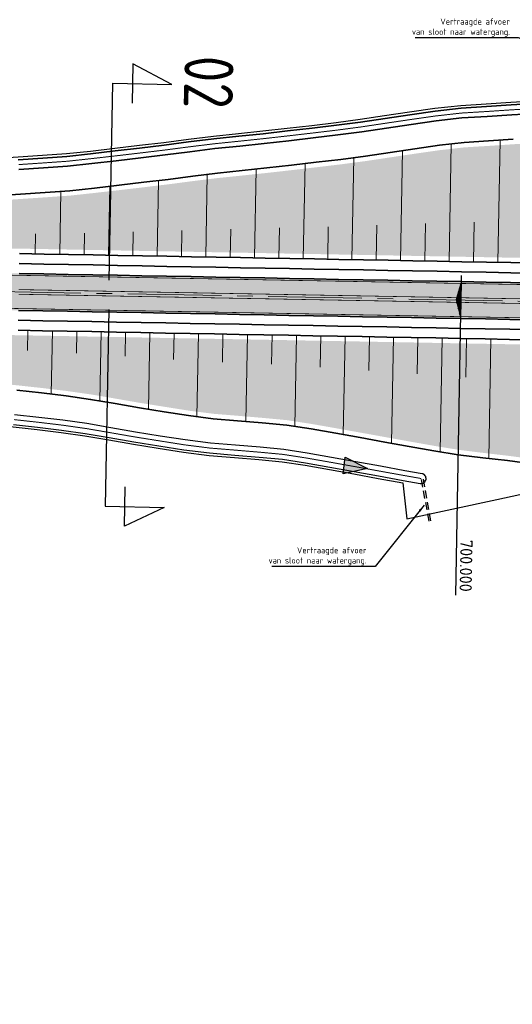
# Model space of a CAD drawing. Extents: x 100296 to 107772, y 404875 to 408930.
# Tile 23 of 97: x 100914 to 101014, y 407337 to 407537. Entities that reach past the tile are written whole.
import ezdxf
from ezdxf.enums import TextEntityAlignment as Align

# ---------------------------------------------------------------- set-up
doc = ezdxf.new("R2010")
doc.units = 0
for name, pattern in [('B0703', [4.6875, 3.125, -1.5625]), ('CENTER2', [28.575, 19.05, -3.175, 3.175, -3.175]), ('VW-3-3_STREEP', [6, 3, -3])]:
    doc.linetypes.add(name, pattern=pattern)
for name, color, linetype, lineweight in [('b-we-gw-taludarcering_kort-g', 2, 'Continuous', 18), ('b-we-gw-taludarcering_lang-g', 2, 'Continuous', 18), ('n-we-am_as_weg_hoofdrijbaan_rechtstand-g', 1, 'CENTER2', 18), ('n-we-gw-grondwerk-g', 2, 'Continuous', 35), ('n-we-gw-grondwerk_watergang-g', 170, 'Continuous', 35), ('n-we-vh-verharding_asfalt-g', 7, 'Continuous', 35), ('n-we-vh-verharding_kantverharding-g', 3, 'Continuous', 35), ('n-we-vw-markering_langs_streep_33_015-g', 7, 'VW-3-3_STREEP', 35), ('n-we-vw-markering_langs_streep_doorgetrokken_015-g', 7, 'Continuous', 35)]:
    doc.layers.add(name, color=color, linetype=linetype, lineweight=lineweight)
for name, color, linetype in [('c3d-alignment_labeling', 7, 'Continuous'), ('n-xx-gw-waterlijn-gd', 161, 'Continuous'), ('TDNA----_main_road_asphalt', 251, 'Continuous'), ('TDNA----_stroomrichting', 160, 'Continuous'), ('TDNA----_verkanting', 250, 'Continuous'), ('TDNL----_bossages', 71, 'Continuous'), ('TDNL----_plangrens', 4, 'ENV-L14'), ('TDNL----_stroomrichting', 170, 'Continuous'), ('TDNL----_verkanting', 1, 'Continuous'), ('TDNL5200_duikers', 2, 'B0703'), ('TDXB-AL-_block', 7, 'Continuous'), ('TTNM----_maatvoering', 7, 'Continuous')]:
    doc.layers.add(name, color=color, linetype=linetype)
doc.styles.add('ENV-P', font='ISOCP.SHX')
doc.styles.add('NLCS-ISO', font='NLCS-ISO.ttf')
doc.linetypes.add('ENV-L14', pattern='A,12.5,-1.25,[144,env-shp.shx,S=0.125,R=0,X=0,Y=0.75],-1.25', length=15)
doc.dimstyles.new('ENVIRO2', dxfattribs={"dimtxt": 2.5, "dimasz": 3, "dimexe": 2.5, "dimexo": 0.63, "dimgap": 1.5, "dimtad": 1, "dimzin": 0, "dimdsep": 46, "dimtxsty": 'ENV-P', "dimcen": 2.5, "dimse1": 1, "dimse2": 1, "dimclrd": 1, "dimclrt": 2, "dimadec": 0, "dimazin": 0, "dimtfac": 0.9, "dimtmove": 0, "dimatfit": 3, "dimfxl": 1, "dimtolj": 1, "dimtzin": 0, "dimarcsym": 0})
pattern_1 = [(45, (0, 0), (-0.6222539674, 0.6222539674), []), (45, (0, 3.1113), (-3.111269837, 3.111269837), [1, -0.6]), (17, (0, 0), (0.5157491, 1.5965521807), [0, -1.632, -0.924, 0, -1.344]), (48, (0, 0), (-0.3683115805, 1.623436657), [0, -1.616, 0, -1.648, 0, -1.328]), (71, (0, 0), (-0.9582315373, 1.345261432), [0, -1.6, 0, -0.96, -1.316])]

# ---------------------------------------------------------------- blocks, each defined once
blk = doc.blocks.new('s0t02001')
blk.add_line((-10, 0), (10, 0))
at = {"linetype": 'Continuous', "flags": 128}
blk.add_lwpolyline([(10, 0), (10, 6), (12, 2), (8, 2)], dxfattribs=at)
at = {"color": 4, "linetype": 'Continuous', "style": 'ENV-P', "width": 0.87}
blk.add_attdef('NR', text='', height=5, dxfattribs=at).set_placement((10.29, 7.24), align=Align.CENTER)
blk = doc.blocks.new('s0t02002')
blk.add_line((10, 0), (-10, 0))
at = {"linetype": 'Continuous', "flags": 128}
blk.add_lwpolyline([(-10, 0), (-10, 6), (-12, 2), (-8, 2)], dxfattribs=at)
at = {"color": 4, "linetype": 'Continuous', "style": 'ENV-P', "width": 0.87}
blk.add_attdef('NR', text='', height=5, dxfattribs=at).set_placement((-10.29, 7.24), align=Align.CENTER)
blk = doc.blocks.new('stroomrichting')
at = {"layer": 'TDNA----_stroomrichting'}
h = blk.add_hatch(color=256, dxfattribs=at)
h.dxf.hatch_style = 1
h.paths.add_polyline_path([(-4.77, 1.69), (0, 0), (-4.77, -1.69)])
at = {"layer": 'TDNL----_stroomrichting'}
blk.add_lwpolyline([(-4.77, 1.69), (0, 0), (0, 0), (-4.77, -1.69)], close=True, dxfattribs=at)

msp = doc.modelspace()

# ---------------------------------------------------------------- hatches: boundary and pattern name
at = {"layer": 'TDNA----_main_road_asphalt'}
msp.add_hatch(color=256, dxfattribs=at).paths.add_polyline_path([(101226.884, 407479.523), (101223.422, 407479.586), (101218.423, 407479.678), (101213.424, 407479.77), (101208.425, 407479.862), (101203.426, 407479.953), (101198.427, 407480.045), (101193.428, 407480.137), (101188.428, 407480.229), (101183.429, 407480.32), (101178.43, 407480.412), (101173.431, 407480.504), (101168.432, 407480.596), (101163.433, 407480.687), (101158.433, 407480.779), (101156.405, 407480.816), (101156.441, 407482.766), (101153.47, 407482.82), (101148.471, 407482.912), (101143.472, 407483.004), (101138.473, 407483.096), (101133.473, 407483.187), (101128.474, 407483.279), (101123.475, 407483.371), (101118.476, 407483.463), (101113.477, 407483.554), (101108.478, 407483.646), (101103.478, 407483.738), (101098.479, 407483.83), (101093.48, 407483.921), (101088.481, 407484.013), (101083.482, 407484.105), (101078.483, 407484.197), (101073.484, 407484.288), (101068.484, 407484.38), (101063.485, 407484.472), (101058.486, 407484.564), (101053.487, 407484.655), (101048.488, 407484.747), (101043.489, 407484.839), (101040.764, 407484.889), (101040.728, 407482.939), (101038.454, 407482.981), (101033.454, 407483.073), (101028.455, 407483.164), (101023.456, 407483.256), (101018.457, 407483.348), (101013.458, 407483.44), (101008.459, 407483.531), (101003.46, 407483.623), (100998.46, 407483.715), (100993.461, 407483.806), (100988.462, 407483.898), (100983.463, 407483.99), (100978.464, 407484.082), (100973.465, 407484.173), (100968.465, 407484.265), (100963.466, 407484.357), (100958.467, 407484.449), (100953.468, 407484.54), (100948.469, 407484.632), (100943.47, 407484.724), (100938.47, 407484.816), (100933.471, 407484.907), (100928.472, 407484.999), (100923.473, 407485.091), (100918.474, 407485.183), (100913.475, 407485.274), (100908.476, 407485.366), (100903.476, 407485.458), (100898.477, 407485.55), (100893.478, 407485.641), (100888.479, 407485.733), (100883.48, 407485.825), (100878.481, 407485.916), (100873.481, 407486.008), (100868.482, 407486.1), (100863.483, 407486.192), (100858.484, 407486.283), (100853.485, 407486.375), (100848.486, 407486.467), (100843.486, 407486.559), (100838.487, 407486.65), (100833.488, 407486.742), (100828.489, 407486.834), (100825.927, 407486.881), (100825.748, 407479.383), (100828.351, 407479.335), (100833.351, 407479.243), (100838.35, 407479.152), (100843.349, 407479.06), (100848.348, 407478.968), (100853.347, 407478.876), (100858.346, 407478.785), (100863.345, 407478.693), (100868.345, 407478.601), (100873.344, 407478.509), (100878.343, 407478.418), (100883.342, 407478.326), (100888.341, 407478.234), (100893.34, 407478.143), (100898.34, 407478.051), (100903.339, 407477.959), (100908.338, 407477.867), (100913.337, 407477.776), (100918.336, 407477.684), (100923.335, 407477.592), (100928.335, 407477.5), (100933.334, 407477.409), (100938.333, 407477.317), (100943.332, 407477.225), (100948.331, 407477.133), (100953.33, 407477.042), (100958.329, 407476.95), (100963.329, 407476.858), (100968.328, 407476.766), (100973.327, 407476.675), (100978.326, 407476.583), (100983.325, 407476.491), (100988.324, 407476.399), (100993.324, 407476.308), (100998.323, 407476.216), (101003.322, 407476.124), (101008.321, 407476.033), (101013.32, 407475.941), (101018.319, 407475.849), (101023.319, 407475.757), (101028.318, 407475.666), (101033.317, 407475.574), (101038.316, 407475.482), (101040.59, 407475.44), (101040.554, 407473.491), (101043.279, 407473.441), (101048.279, 407473.349), (101053.278, 407473.257), (101058.277, 407473.165), (101063.276, 407473.074), (101068.275, 407472.982), (101073.274, 407472.89), (101078.273, 407472.799), (101083.273, 407472.707), (101088.272, 407472.615), (101093.271, 407472.523), (101098.27, 407472.432), (101103.269, 407472.34), (101108.268, 407472.248), (101113.268, 407472.156), (101118.267, 407472.065), (101123.266, 407471.973), (101128.265, 407471.881), (101133.264, 407471.789), (101138.263, 407471.698), (101143.263, 407471.606), (101148.262, 407471.514), (101153.261, 407471.422), (101156.232, 407471.368), (101156.267, 407473.318), (101158.296, 407473.28), (101163.295, 407473.189), (101168.294, 407473.097), (101173.293, 407473.005), (101178.292, 407472.913), (101183.292, 407472.822), (101188.291, 407472.73), (101193.29, 407472.638), (101198.289, 407472.546), (101203.288, 407472.455), (101208.287, 407472.363), (101213.287, 407472.271), (101218.286, 407472.179), (101223.285, 407472.088), (101226.115, 407472.036)])
at = {"layer": 'TDNA----_verkanting'}
h = msp.add_hatch(dxfattribs=at)
h.set_pattern_fill('ANSI31', color=256, scale=2, angle=71.17157)
h.set_pattern_definition([(116.17157086, (189360.69212, -3039.52092), (-0.22436933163, -0.11026514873), [])])
h.paths.add_polyline_path([(101003.473, 407483.623), (101002.391, 407479.892), (101003.322, 407476.124)])
at = {"layer": 'TDNL----_bossages'}
h = msp.add_hatch(dxfattribs=at)
h.set_pattern_fill('ENV-A30', color=256)
h.set_pattern_definition(pattern_1)
h.paths.add_polyline_path([(100813.271, 407494.269), (100813.19, 407492.165), (101039.18, 407488.018), (101042.304, 407500.515), (101039.175, 407510.672), (101033.698, 407513.007), (101026.81, 407513.037), (101019.105, 407511.845), (101014.055, 407511.54), (101009.049, 407511.206), (101004.065, 407510.901), (100999.094, 407510.34), (100994.097, 407509.63), (100989.086, 407508.888), (100984.064, 407508.132), (100979.036, 407507.467), (100974.016, 407506.868), (100969.001, 407506.285), (100963.985, 407505.721), (100958.97, 407505.192), (100953.967, 407504.678), (100948.969, 407504.069), (100943.955, 407503.412), (100938.937, 407502.809), (100933.922, 407502.222), (100928.906, 407501.649), (100923.874, 407501.106), (100918.847, 407500.752), (100913.838, 407500.414), (100908.83, 407500.081), (100903.82, 407499.755), (100898.811, 407499.444), (100893.802, 407499.148), (100888.792, 407498.867), (100883.785, 407498.61), (100878.801, 407498.343), (100873.824, 407497.865), (100868.822, 407497.269), (100863.777, 407496.689), (100858.736, 407496.426), (100853.726, 407496.208), (100848.718, 407496.005), (100843.72, 407495.818), (100838.725, 407495.557), (100833.721, 407495.259), (100828.712, 407494.975), (100823.703, 407494.707), (100818.688, 407494.453), (100813.671, 407494.279)])
h = msp.add_hatch(dxfattribs=at)
h.set_pattern_fill('ENV-A30', color=256)
h.set_pattern_definition(pattern_1)
edge = h.paths.add_edge_path()
edge.add_line((100814.284, 407474.542), (100818.26, 407474.469))
edge.add_line((100818.26, 407474.469), (100823.26, 407474.378))
edge.add_line((100823.26, 407474.378), (100828.259, 407474.286))
edge.add_line((100828.259, 407474.286), (100833.258, 407474.194))
edge.add_line((100833.258, 407474.194), (100838.257, 407474.102))
edge.add_line((100838.257, 407474.102), (100843.256, 407474.011))
edge.add_line((100843.256, 407474.011), (100848.255, 407473.919))
edge.add_line((100848.255, 407473.919), (100853.254, 407473.827))
edge.add_line((100853.254, 407473.827), (100858.254, 407473.736))
edge.add_line((100858.254, 407473.736), (100863.253, 407473.644))
edge.add_line((100863.253, 407473.644), (100868.252, 407473.552))
edge.add_line((100868.252, 407473.552), (100873.251, 407473.46))
edge.add_line((100873.251, 407473.46), (100878.25, 407473.369))
edge.add_line((100878.25, 407473.369), (100883.249, 407473.277))
edge.add_line((100883.249, 407473.277), (100888.249, 407473.185))
edge.add_line((100888.249, 407473.185), (100893.248, 407473.093))
edge.add_line((100893.248, 407473.093), (100898.247, 407473.002))
edge.add_line((100898.247, 407473.002), (100903.246, 407472.91))
edge.add_line((100903.246, 407472.91), (100908.245, 407472.818))
edge.add_line((100908.245, 407472.818), (100913.244, 407472.726))
edge.add_line((100913.244, 407472.726), (100918.244, 407472.635))
edge.add_line((100918.244, 407472.635), (100923.243, 407472.543))
edge.add_line((100923.243, 407472.543), (100928.242, 407472.451))
edge.add_line((100928.242, 407472.451), (100933.241, 407472.359))
edge.add_line((100933.241, 407472.359), (100938.24, 407472.268))
edge.add_line((100938.24, 407472.268), (100943.239, 407472.176))
edge.add_line((100943.239, 407472.176), (100948.239, 407472.084))
edge.add_line((100948.239, 407472.084), (100953.238, 407471.993))
edge.add_line((100953.238, 407471.993), (100958.237, 407471.901))
edge.add_line((100958.237, 407471.901), (100963.236, 407471.809))
edge.add_line((100963.236, 407471.809), (100968.235, 407471.717))
edge.add_line((100968.235, 407471.717), (100973.234, 407471.626))
edge.add_line((100973.234, 407471.626), (100978.233, 407471.534))
edge.add_line((100978.233, 407471.534), (100983.233, 407471.442))
edge.add_line((100983.233, 407471.442), (100988.232, 407471.35))
edge.add_line((100988.232, 407471.35), (100993.231, 407471.259))
edge.add_line((100993.231, 407471.259), (100998.23, 407471.167))
edge.add_line((100998.23, 407471.167), (101003.229, 407471.075))
edge.add_line((101003.229, 407471.075), (101008.228, 407470.983))
edge.add_line((101008.228, 407470.983), (101013.228, 407470.892))
edge.add_line((101013.228, 407470.892), (101018.227, 407470.8))
edge.add_line((101018.227, 407470.8), (101023.226, 407470.708))
edge.add_line((101023.226, 407470.708), (101028.225, 407470.616))
edge.add_line((101028.225, 407470.616), (101033.224, 407470.525))
edge.add_line((101033.224, 407470.525), (101038.407, 407470.43))
edge.add_line((101038.407, 407470.43), (101042.455, 407457.27))
edge.add_line((101042.455, 407457.27), (101038.158, 407448.045))
edge.add_arc((101030.626, 407459.846), 14, 261.69793, 302.54873, ccw=False)
edge.add_line((101028.605, 407445.993), (101022.917, 407446.823))
edge.add_line((101022.917, 407446.823), (101017.922, 407447.584))
edge.add_line((101017.922, 407447.584), (101012.915, 407448.227))
edge.add_line((101012.915, 407448.227), (101007.923, 407448.812))
edge.add_line((101007.923, 407448.812), (101002.955, 407449.423))
edge.add_line((101002.955, 407449.423), (100997.995, 407450.229))
edge.add_line((100997.995, 407450.229), (100993.019, 407451.108))
edge.add_line((100993.019, 407451.108), (100988.037, 407452.005))
edge.add_line((100988.037, 407452.005), (100983.052, 407452.909))
edge.add_line((100983.052, 407452.909), (100978.064, 407453.8))
edge.add_line((100978.064, 407453.8), (100973.068, 407454.678))
edge.add_line((100973.068, 407454.678), (100968.042, 407455.457))
edge.add_line((100968.042, 407455.457), (100963.015, 407455.929))
edge.add_line((100963.015, 407455.929), (100958.016, 407456.351))
edge.add_line((100958.016, 407456.351), (100953.043, 407456.757))
edge.add_line((100953.043, 407456.757), (100948.092, 407457.384))
edge.add_line((100948.092, 407457.384), (100943.121, 407458.171))
edge.add_line((100943.121, 407458.171), (100938.142, 407458.964))
edge.add_line((100938.142, 407458.964), (100933.163, 407459.83))
edge.add_line((100933.163, 407459.83), (100928.162, 407460.685))
edge.add_line((100928.162, 407460.685), (100923.15, 407461.398))
edge.add_line((100923.15, 407461.398), (100918.144, 407461.995))
edge.add_line((100918.144, 407461.995), (100913.143, 407462.541))
edge.add_line((100913.143, 407462.541), (100908.145, 407463.039))
edge.add_line((100908.145, 407463.039), (100903.15, 407463.522))
edge.add_line((100903.15, 407463.522), (100898.155, 407463.99))
edge.add_line((100898.155, 407463.99), (100893.161, 407464.442))
edge.add_line((100893.161, 407464.442), (100888.193, 407464.892))
edge.add_line((100888.193, 407464.892), (100883.217, 407465.594))
edge.add_line((100883.217, 407465.594), (100878.236, 407466.169))
edge.add_line((100878.236, 407466.169), (100873.268, 407466.962))
edge.add_line((100873.268, 407466.962), (100868.245, 407467.731))
edge.add_line((100868.245, 407467.731), (100863.218, 407468.162))
edge.add_line((100863.218, 407468.162), (100858.222, 407468.575))
edge.add_line((100858.222, 407468.575), (100853.225, 407468.974))
edge.add_line((100853.225, 407468.974), (100848.234, 407469.357))
edge.add_line((100848.234, 407469.357), (100843.254, 407469.786))
edge.add_line((100843.254, 407469.786), (100838.268, 407470.291))
edge.add_line((100838.268, 407470.291), (100833.274, 407470.783))
edge.add_line((100833.274, 407470.783), (100828.278, 407471.26))
edge.add_line((100828.278, 407471.26), (100823.276, 407471.717))
edge.add_line((100823.276, 407471.717), (100818.269, 407472.104))
edge.add_line((100818.269, 407472.104), (100814.284, 407472.542))
edge.add_arc((100814.284, 407473.542), 1, 87.90223, 270, ccw=False)

# ---------------------------------------------------------------- linework, layer by layer
at = {"layer": 'b-we-gw-taludarcering_kort-g'}
for p, q in [((100956.519, 407494.289), (100956.413, 407488.537)), ((100966.447, 407494.518), (100966.334, 407488.355)), ((100976.363, 407494.777), (100976.242, 407488.173)), ((100986.256, 407495.094), (100986.125, 407487.992)), ((100996.129, 407495.453), (100995.989, 407487.811)), ((101006.052, 407495.685), (101005.904, 407487.629)), ((100916.825, 407493.345), (100916.75, 407489.265)), ((100926.777, 407493.491), (100926.697, 407489.082)), ((100936.697, 407493.743), (100936.608, 407488.9)), ((100946.605, 407494.023), (100946.508, 407488.719)), ((100915.2, 407469.61), (100915.275, 407473.689)), ((100925.14, 407469.092), (100925.221, 407473.507)), ((100935.026, 407468.44), (100935.116, 407473.325)), ((100944.912, 407467.786), (100945.011, 407473.144)), ((100954.84, 407467.24), (100954.945, 407472.961)), ((100964.812, 407466.838), (100964.921, 407472.778)), ((100974.728, 407466.266), (100974.844, 407472.596)), ((100984.593, 407465.566), (100984.718, 407472.415)), ((100994.454, 407464.86), (100994.589, 407472.234)), ((101004.34, 407464.208), (101004.484, 407472.052))]:
    msp.add_line(p, q, dxfattribs=at)
at = {"layer": 'b-we-gw-taludarcering_lang-g'}
for p, q in [((101011.342, 407512.362), (101010.886, 407487.537)), ((101001.373, 407511.603), (101000.934, 407487.72)), ((100981.57, 407508.811), (100981.19, 407488.082)), ((100991.465, 407510.251), (100991.055, 407487.901)), ((100961.706, 407506.486), (100961.375, 407488.446)), ((100971.644, 407507.599), (100971.289, 407488.264)), ((100951.764, 407505.417), (100951.456, 407488.628)), ((100931.911, 407502.999), (100931.654, 407488.991)), ((100941.842, 407504.165), (100941.561, 407488.81)), ((100921.965, 407501.974), (100921.73, 407489.173)), ((100920.016, 407460.765), (100920.252, 407473.598)), ((100929.917, 407459.371), (100930.175, 407473.416)), ((100939.775, 407457.691), (100940.06, 407473.234)), ((100949.659, 407456.178), (100949.968, 407473.053)), ((100959.61, 407455.213), (100959.934, 407472.87)), ((100969.557, 407454.21), (100969.896, 407472.687)), ((100979.416, 407452.543), (100979.783, 407472.506)), ((100989.258, 407450.769), (100989.653, 407472.324)), ((100999.106, 407449.035), (100999.53, 407472.143)), ((101009.011, 407447.677), (101009.457, 407471.961))]:
    msp.add_line(p, q, dxfattribs=at)
at = {"layer": 'c3d-alignment_labeling'}
msp.add_line((101002.29, 407419.884), (101003.482, 407484.873), dxfattribs=at)
at = {"layer": 'n-we-am_as_weg_hoofdrijbaan_rechtstand-g', "flags": 128}
msp.add_lwpolyline([(100478.468, 407489.506), (101495.162, 407470.849)], dxfattribs=at)
at = {"layer": 'n-we-gw-grondwerk-g'}
for points in [[(101013.992, 407512.538), (101008.985, 407512.204), (101003.978, 407511.897), (100998.967, 407511.332), (100993.953, 407510.619), (100988.939, 407509.877), (100983.924, 407509.122), (100978.911, 407508.46), (100973.899, 407507.862), (100968.888, 407507.278), (100963.877, 407506.715), (100958.866, 407506.186), (100953.856, 407505.672), (100948.844, 407505.061), (100943.831, 407504.404), (100938.819, 407503.802), (100933.807, 407503.215), (100928.796, 407502.643), (100923.785, 407502.102), (100918.778, 407501.75), (100913.771, 407501.412), (100908.764, 407501.079)], [(100913.549, 407489.324), (100918.548, 407489.232), (100923.547, 407489.14), (100928.546, 407489.048), (100933.546, 407488.957), (100938.545, 407488.865), (100943.544, 407488.773), (100948.543, 407488.681), (100953.542, 407488.59), (100958.541, 407488.498), (100963.541, 407488.406), (100968.54, 407488.314), (100973.539, 407488.223), (100978.538, 407488.131), (100983.537, 407488.039), (100988.536, 407487.948), (100993.536, 407487.856), (100998.535, 407487.764), (101003.534, 407487.672), (101008.533, 407487.581), (101013.532, 407487.489), (101018.531, 407487.397)], [(101018.245, 407471.8), (101013.246, 407471.891), (101008.247, 407471.983), (101003.248, 407472.075), (100998.248, 407472.167), (100993.249, 407472.258), (100988.25, 407472.35), (100983.251, 407472.442), (100978.252, 407472.534), (100973.253, 407472.625), (100968.253, 407472.717), (100963.254, 407472.809), (100958.255, 407472.901), (100953.256, 407472.992), (100948.257, 407473.084), (100943.258, 407473.176), (100938.259, 407473.268), (100933.259, 407473.359), (100928.26, 407473.451), (100923.261, 407473.543), (100918.262, 407473.635), (100913.263, 407473.726)], [(100913.039, 407461.546), (100918.03, 407461.002), (100923.02, 407460.406), (100928.008, 407459.697), (100932.993, 407458.845), (100937.978, 407457.977), (100942.964, 407457.184), (100947.951, 407456.394), (100952.94, 407455.762), (100957.933, 407455.355), (100962.926, 407454.933), (100967.919, 407454.464), (100972.905, 407453.692), (100977.89, 407452.815), (100982.874, 407451.925), (100987.859, 407451.021), (100992.843, 407450.124), (100997.828, 407449.243), (101002.814, 407448.432), (101007.803, 407447.819), (101012.793, 407447.234), (101017.783, 407446.594)]]:
    msp.add_lwpolyline(points, dxfattribs=at)
at = {"layer": 'n-we-gw-grondwerk_watergang-g'}
for points in [[(100913.298, 407508.396), (100918.297, 407508.733), (100923.163, 407509.076), (100928.023, 407509.6), (100933.003, 407510.169), (100937.994, 407510.754), (100942.959, 407511.35), (100947.965, 407512.006), (100953.075, 407512.629), (100958.141, 407513.149), (100963.118, 407513.674), (100968.092, 407514.233), (100973.08, 407514.813), (100978.038, 407515.405), (100982.944, 407516.053), (100987.905, 407516.8), (100992.949, 407517.547), (100998.082, 407518.276), (101003.371, 407518.873), (101008.538, 407519.19), (101013.548, 407519.524), (101018.251, 407519.808)], [(101018.464, 407517.817), (101013.675, 407517.528), (101008.665, 407517.194), (101003.545, 407516.88), (100998.335, 407516.292), (100993.236, 407515.568), (100988.2, 407514.822), (100983.224, 407514.073), (100978.287, 407513.421), (100973.314, 407512.827), (100968.32, 407512.246), (100963.335, 407511.686), (100958.348, 407511.16), (100953.298, 407510.641), (100948.216, 407510.021), (100943.208, 407509.365), (100938.23, 407508.768), (100933.233, 407508.182), (100928.244, 407507.613), (100923.341, 407507.083), (100918.434, 407506.738), (100913.435, 407506.401)]]:
    msp.add_lwpolyline(points, dxfattribs=at)
at = {"layer": 'n-we-vh-verharding_asfalt-g', "flags": 128}
for points in [[(100913.511, 407487.274), (100918.511, 407487.182), (100923.51, 407487.09), (100928.509, 407486.999), (100933.508, 407486.907), (100938.507, 407486.815), (100943.506, 407486.724), (100948.505, 407486.632), (100953.505, 407486.54), (100958.504, 407486.448), (100963.503, 407486.357), (100968.502, 407486.265), (100973.501, 407486.173), (100978.5, 407486.081), (100983.5, 407485.99), (100988.499, 407485.898), (100993.498, 407485.806), (100998.497, 407485.714), (101003.496, 407485.623), (101008.495, 407485.531), (101013.495, 407485.439), (101018.494, 407485.347)], [(100913.3, 407475.776), (100918.3, 407475.684), (100923.299, 407475.592), (100928.298, 407475.501), (100933.297, 407475.409), (100938.296, 407475.317), (100943.295, 407475.225), (100948.294, 407475.134), (100953.294, 407475.042), (100958.293, 407474.95), (100963.292, 407474.859), (100968.291, 407474.767), (100973.29, 407474.675), (100978.289, 407474.583), (100983.289, 407474.492), (100988.288, 407474.4), (100993.287, 407474.308), (100998.286, 407474.216), (101003.285, 407474.125), (101008.284, 407474.033), (101013.284, 407473.941), (101018.283, 407473.849)]]:
    msp.add_lwpolyline(points, dxfattribs=at)
at = {"layer": 'n-we-vh-verharding_kantverharding-g', "flags": 128}
for points in [[(100913.475, 407485.274), (100918.474, 407485.183), (100923.473, 407485.091), (100928.472, 407484.999), (100933.471, 407484.907), (100938.47, 407484.816), (100943.47, 407484.724), (100948.469, 407484.632), (100953.468, 407484.54), (100958.467, 407484.449), (100963.466, 407484.357), (100968.465, 407484.265), (100973.465, 407484.173), (100978.464, 407484.082), (100983.463, 407483.99), (100988.462, 407483.898), (100993.461, 407483.806), (100998.46, 407483.715), (101003.46, 407483.623), (101008.459, 407483.531), (101013.458, 407483.44), (101018.457, 407483.348)], [(100913.337, 407477.776), (100918.336, 407477.684), (100923.335, 407477.592), (100928.335, 407477.5), (100933.334, 407477.409), (100938.333, 407477.317), (100943.332, 407477.225), (100948.331, 407477.133), (100953.33, 407477.042), (100958.329, 407476.95), (100963.329, 407476.858), (100968.328, 407476.766), (100973.327, 407476.675), (100978.326, 407476.583), (100983.325, 407476.491), (100988.324, 407476.399), (100993.324, 407476.308), (100998.323, 407476.216), (101003.322, 407476.124), (101008.321, 407476.033), (101013.32, 407475.941), (101018.319, 407475.849)]]:
    msp.add_lwpolyline(points, dxfattribs=at)
at = {"layer": 'n-we-vw-markering_langs_streep_33_015-g', "flags": 128}
msp.add_lwpolyline([(100738.693, 407489.932, 0.15, 0.15, 0), (100749.984, 407488.932, 0.15, 0.15, 0), (100769.304, 407487.761, 0.15, 0.15, 0.010411), (100779.722, 407487.353, 0.15, 0.15, 0), (100783.49, 407487.285, 0.15, 0.15, 0), (100788.489, 407487.193, 0.15, 0.15, 0), (100793.488, 407487.101, 0.15, 0.15, 0), (100798.487, 407487.009, 0.15, 0.15, 0), (100803.486, 407486.918, 0.15, 0.15, 0), (100808.485, 407486.826, 0.15, 0.15, 0), (100813.485, 407486.734, 0.15, 0.15, 0), (100818.484, 407486.642, 0.15, 0.15, 0), (100823.483, 407486.551, 0.15, 0.15, 0), (100828.482, 407486.459, 0.15, 0.15, 0), (100833.481, 407486.367, 0.15, 0.15, 0), (100838.48, 407486.275, 0.15, 0.15, 0), (100843.48, 407486.184, 0.15, 0.15, 0), (100848.479, 407486.092, 0.15, 0.15, 0), (100853.478, 407486, 0.15, 0.15, 0), (100858.477, 407485.908, 0.15, 0.15, 0), (100863.476, 407485.817, 0.15, 0.15, 0), (100868.475, 407485.725, 0.15, 0.15, 0), (100873.475, 407485.633, 0.15, 0.15, 0), (100878.474, 407485.542, 0.15, 0.15, 0), (100883.473, 407485.45, 0.15, 0.15, 0), (100888.472, 407485.358, 0.15, 0.15, 0), (100893.471, 407485.266, 0.15, 0.15, 0), (100898.47, 407485.175, 0.15, 0.15, 0), (100903.469, 407485.083, 0.15, 0.15, 0), (100908.469, 407484.991, 0.15, 0.15, 0), (100913.468, 407484.899, 0.15, 0.15, 0), (100918.467, 407484.808, 0.15, 0.15, 0), (100923.466, 407484.716, 0.15, 0.15, 0), (100928.465, 407484.624, 0.15, 0.15, 0), (100933.464, 407484.532, 0.15, 0.15, 0), (100938.464, 407484.441, 0.15, 0.15, 0), (100943.463, 407484.349, 0.15, 0.15, 0), (100948.462, 407484.257, 0.15, 0.15, 0), (100953.461, 407484.165, 0.15, 0.15, 0), (100958.46, 407484.074, 0.15, 0.15, 0), (100963.459, 407483.982, 0.15, 0.15, 0), (100968.459, 407483.89, 0.15, 0.15, 0), (100973.458, 407483.798, 0.15, 0.15, 0), (100978.457, 407483.707, 0.15, 0.15, 0), (100983.456, 407483.615, 0.15, 0.15, 0), (100988.455, 407483.523, 0.15, 0.15, 0), (100993.454, 407483.432, 0.15, 0.15, 0), (100998.453, 407483.34, 0.15, 0.15, 0), (101003.453, 407483.248, 0.15, 0.15, 0), (101008.452, 407483.156, 0.15, 0.15, 0), (101013.451, 407483.065, 0.15, 0.15, 0), (101018.45, 407482.973, 0.15, 0.15, 0), (101023.449, 407482.881, 0.15, 0.15, 0), (101028.448, 407482.789, 0.15, 0.15, 0), (101033.448, 407482.698, 0.15, 0.15, 0), (101038.447, 407482.606, 0.15, 0.15, 0), (101040.721, 407482.564, 0.15, 0.15, 0), (101043.446, 407482.514, 0.15, 0.15, 0), (101048.445, 407482.422, 0.15, 0.15, 0), (101053.444, 407482.331, 0.15, 0.15, 0), (101058.443, 407482.239, 0.15, 0.15, 0), (101063.443, 407482.147, 0.15, 0.15, 0), (101068.442, 407482.055, 0.15, 0.15, 0), (101073.441, 407481.964, 0.15, 0.15, 0), (101078.44, 407481.872, 0.15, 0.15, 0), (101083.439, 407481.78, 0.15, 0.15, 0), (101088.438, 407481.688, 0.15, 0.15, 0), (101093.437, 407481.597, 0.15, 0.15, 0), (101098.437, 407481.505, 0.15, 0.15, 0), (101103.436, 407481.413, 0.15, 0.15, 0), (101108.435, 407481.322, 0.15, 0.15, 0), (101113.434, 407481.23, 0.15, 0.15, 0), (101118.433, 407481.138, 0.15, 0.15, 0), (101123.432, 407481.046, 0.15, 0.15, 0), (101128.432, 407480.955, 0.15, 0.15, 0), (101133.431, 407480.863, 0.15, 0.15, 0), (101138.43, 407480.771, 0.15, 0.15, 0), (101143.429, 407480.679, 0.15, 0.15, 0), (101148.428, 407480.588, 0.15, 0.15, 0), (101153.427, 407480.496, 0.15, 0.15, 0), (101156.398, 407480.441, 0.15, 0.15, 0), (101158.427, 407480.404, 0.15, 0.15, 0), (101163.426, 407480.312, 0.15, 0.15, 0), (101168.425, 407480.221, 0.15, 0.15, 0), (101173.424, 407480.129, 0.15, 0.15, 0), (101178.423, 407480.037, 0.15, 0.15, 0), (101183.422, 407479.945, 0.15, 0.15, 0), (101188.421, 407479.854, 0.15, 0.15, 0), (101193.421, 407479.762, 0.15, 0.15, 0), (101198.42, 407479.67, 0.15, 0.15, 0), (101203.419, 407479.578, 0.15, 0.15, 0), (101208.418, 407479.487, 0.15, 0.15, 0), (101213.417, 407479.395, 0.15, 0.15, 0), (101218.416, 407479.303, 0.15, 0.15, 0), (101223.416, 407479.212, 0.15, 0.15, 0), (101228.415, 407479.12, 0.15, 0.15, 0), (101233.414, 407479.028, 0.15, 0.15, 0), (101238.413, 407478.936, 0.15, 0.15, 0), (101243.412, 407478.845, 0.15, 0.15, 0), (101248.411, 407478.753, 0.15, 0.15, 0), (101253.411, 407478.661, 0.15, 0.15, 0), (101258.41, 407478.569, 0.15, 0.15, 0), (101263.409, 407478.478, 0.15, 0.15, 0), (101268.408, 407478.386, 0.15, 0.15, 0), (101273.407, 407478.294, 0.15, 0.15, 0), (101278.406, 407478.202, 0.15, 0.15, 0), (101283.405, 407478.111, 0.15, 0.15, 0), (101288.405, 407478.019, 0.15, 0.15, 0), (101293.404, 407477.927, 0.15, 0.15, 0), (101298.403, 407477.835, 0.15, 0.15, 0), (101303.402, 407477.744, 0.15, 0.15, 0), (101308.401, 407477.652, 0.15, 0.15, 0), (101313.4, 407477.56, 0.15, 0.15, 0), (101318.4, 407477.468, 0.15, 0.15, 0), (101323.399, 407477.377, 0.15, 0.15, 0), (101328.398, 407477.285, 0.15, 0.15, 0), (101333.397, 407477.193, 0.15, 0.15, 0), (101338.396, 407477.102, 0.15, 0.15, 0), (101343.395, 407477.01, 0.15, 0.15, 0), (101348.395, 407476.918, 0.15, 0.15, 0), (101353.394, 407476.826, 0.15, 0.15, 0), (101363.392, 407476.643, 0.15, 0.15, 0), (101373.39, 407476.459, 0.15, 0.15, 0), (101383.389, 407476.276, 0.15, 0.15, 0), (101393.387, 407476.092, 0.15, 0.15, 0), (101403.385, 407475.909, 0.15, 0.15, 0), (101404.287, 407475.892, 0.15, 0.15, 0), (101413.384, 407475.725, 0.15, 0.15, 0), (101423.382, 407475.542, 0.15, 0.15, 0), (101433.38, 407475.358, 0.15, 0.15, 0), (101443.379, 407475.175, 0.15, 0.15, 0), (101453.377, 407474.992, 0.15, 0.15, 0), (101463.375, 407474.808, 0.15, 0.15, 0), (101473.374, 407474.625, 0.15, 0.15, 0), (101483.372, 407474.441, 0.15, 0.15, 0), (101488.371, 407474.349, 0.15, 0.15, 0), (101493.37, 407474.258, 0.15, 0.15, 0), (101498.37, 407474.166, 0.15, 0.15, 0), (101503.372, 407474.071, 0.15, 0.15, 0), (101508.377, 407473.969, 0.15, 0.15, 0), (101513.385, 407473.856, 0.15, 0.15, 0), (101518.396, 407473.727, 0.15, 0.15, 0), (101523.408, 407473.577, 0.15, 0.15, 0), (101528.423, 407473.404, 0.15, 0.15, 0), (101533.44, 407473.201, 0.15, 0.15, 0), (101538.458, 407472.965, 0.15, 0.15, 0), (101543.477, 407472.692, 0.15, 0.15, 0), (101548.497, 407472.376, 0.15, 0.15, 0), (101553.517, 407472.014, 0.15, 0.15, 0), (101558.533, 407471.603, 0.15, 0.15, 0), (101563.546, 407471.141, 0.15, 0.15, 0), (101568.554, 407470.63, 0.15, 0.15, 0), (101573.556, 407470.068, 0.15, 0.15, 0), (101578.552, 407469.456, 0.15, 0.15, 0), (101583.542, 407468.794, 0.15, 0.15, 0), (101588.525, 407468.083, 0.15, 0.15, 0), (101593.501, 407467.321, 0.15, 0.15, 0), (101598.469, 407466.51, 0.15, 0.15, 0), (101603.429, 407465.649, 0.15, 0.15, 0), (101608.38, 407464.739, 0.15, 0.15, 0), (101613.321, 407463.779, 0.15, 0.15, 0), (101618.252, 407462.77, 0.15, 0.15, 0), (101631.583, 407459.801, 0, 0, 0)], format="xyseb", dxfattribs=at)
at = {"layer": 'n-we-vw-markering_langs_streep_33_015-g', "const_width": 0.15, "flags": 128}
msp.add_lwpolyline([(100738.889, 407478.977), (100746.989, 407479.814, -0.0175796), (100754.033, 407480.226), (100769.173, 407480.578, -0.0103477), (100779.598, 407480.605), (100783.366, 407480.536), (100788.365, 407480.444), (100793.364, 407480.352), (100798.363, 407480.26), (100803.362, 407480.169), (100808.362, 407480.077), (100813.361, 407479.985), (100818.36, 407479.894), (100823.359, 407479.802), (100828.358, 407479.71), (100833.357, 407479.618), (100838.357, 407479.527), (100843.356, 407479.435), (100848.355, 407479.343), (100853.354, 407479.251), (100858.353, 407479.16), (100863.352, 407479.068), (100868.352, 407478.976), (100873.351, 407478.884), (100878.35, 407478.793), (100883.349, 407478.701), (100888.348, 407478.609), (100893.347, 407478.517), (100898.346, 407478.426), (100903.346, 407478.334), (100908.345, 407478.242), (100913.344, 407478.15), (100918.343, 407478.059), (100923.342, 407477.967), (100928.341, 407477.875), (100933.341, 407477.784), (100938.34, 407477.692), (100943.339, 407477.6), (100948.338, 407477.508), (100953.337, 407477.417), (100958.336, 407477.325), (100963.336, 407477.233), (100968.335, 407477.141), (100973.334, 407477.05), (100978.333, 407476.958), (100983.332, 407476.866), (100988.331, 407476.774), (100993.33, 407476.683), (100998.33, 407476.591), (101003.329, 407476.499), (101008.328, 407476.407), (101013.327, 407476.316), (101018.326, 407476.224), (101023.325, 407476.132), (101028.325, 407476.041), (101033.324, 407475.949), (101038.323, 407475.857), (101040.597, 407475.815), (101043.322, 407475.765), (101048.321, 407475.674), (101053.32, 407475.582), (101058.32, 407475.49), (101063.319, 407475.398), (101068.318, 407475.307), (101073.317, 407475.215), (101078.316, 407475.123), (101083.315, 407475.031), (101088.314, 407474.94), (101093.314, 407474.848), (101098.313, 407474.756), (101103.312, 407474.664), (101108.311, 407474.573), (101113.31, 407474.481), (101118.309, 407474.389), (101123.309, 407474.297), (101128.308, 407474.206), (101133.307, 407474.114), (101138.306, 407474.022), (101143.305, 407473.931), (101148.304, 407473.839), (101153.304, 407473.747), (101156.274, 407473.693), (101158.303, 407473.655), (101163.302, 407473.564), (101168.301, 407473.472), (101173.3, 407473.38), (101178.299, 407473.288), (101183.298, 407473.197), (101188.298, 407473.105), (101193.297, 407473.013), (101198.296, 407472.921), (101203.295, 407472.83), (101208.294, 407472.738), (101213.293, 407472.646), (101218.293, 407472.554), (101223.292, 407472.463), (101228.291, 407472.371), (101233.29, 407472.279), (101238.289, 407472.187), (101243.288, 407472.096), (101248.288, 407472.004), (101253.287, 407471.912), (101258.286, 407471.821), (101263.285, 407471.729), (101268.284, 407471.637), (101273.283, 407471.545), (101278.282, 407471.454), (101283.282, 407471.362), (101288.281, 407471.27), (101293.28, 407471.178), (101298.279, 407471.087), (101303.278, 407470.995), (101308.277, 407470.903), (101313.277, 407470.811), (101318.276, 407470.72), (101323.275, 407470.628), (101328.274, 407470.536), (101333.273, 407470.444), (101338.272, 407470.353), (101343.272, 407470.261), (101348.271, 407470.169), (101353.27, 407470.077), (101363.268, 407469.894), (101373.266, 407469.711), (101383.265, 407469.527), (101393.263, 407469.344), (101403.261, 407469.16), (101404.163, 407469.144), (101413.26, 407468.977), (101423.258, 407468.793), (101433.256, 407468.61), (101443.255, 407468.426), (101453.253, 407468.243), (101463.251, 407468.059), (101473.25, 407467.876), (101483.248, 407467.692), (101488.247, 407467.601), (101493.246, 407467.509), (101498.245, 407467.417), (101503.241, 407467.322), (101508.233, 407467.221), (101513.223, 407467.108), (101518.209, 407466.979), (101523.192, 407466.831), (101528.171, 407466.658), (101533.146, 407466.457), (101538.117, 407466.224), (101543.083, 407465.953), (101548.044, 407465.642), (101552.998, 407465.284), (101557.948, 407464.878), (101562.893, 407464.423), (101567.834, 407463.918), (101572.769, 407463.364), (101577.698, 407462.76), (101582.622, 407462.107), (101587.538, 407461.405), (101592.447, 407460.654), (101597.348, 407459.854), (101602.241, 407459.005), (101607.126, 407458.107), (101612.001, 407457.16), (101616.866, 407456.164), (101629.585, 407453.326)], format="xyb", dxfattribs=at)
at = {"layer": 'n-we-vw-markering_langs_streep_doorgetrokken_015-g', "const_width": 0.15, "flags": 128}
for points in [[(100913.397, 407481.05), (100918.396, 407480.958), (100923.395, 407480.867), (100928.395, 407480.775), (100933.394, 407480.683), (100938.393, 407480.591), (100943.392, 407480.5), (100948.391, 407480.408), (100953.39, 407480.316), (100958.39, 407480.224), (100963.389, 407480.133), (100968.388, 407480.041), (100973.387, 407479.949), (100978.386, 407479.857), (100983.385, 407479.766), (100988.385, 407479.674), (100993.384, 407479.582), (100998.383, 407479.49), (101003.382, 407479.399), (101008.381, 407479.307), (101013.38, 407479.215), (101018.379, 407479.123)], [(100913.415, 407482), (100918.414, 407481.908), (100923.413, 407481.816), (100928.412, 407481.725), (100933.411, 407481.633), (100938.41, 407481.541), (100943.41, 407481.449), (100948.409, 407481.358), (100953.408, 407481.266), (100958.407, 407481.174), (100963.406, 407481.082), (100968.405, 407480.991), (100973.404, 407480.899), (100978.404, 407480.807), (100983.403, 407480.716), (100988.402, 407480.624), (100993.401, 407480.532), (100998.4, 407480.44), (101003.399, 407480.349), (101008.399, 407480.257), (101013.398, 407480.165), (101018.397, 407480.073)]]:
    msp.add_lwpolyline(points, dxfattribs=at)
at = {"layer": 'n-xx-gw-waterlijn-gd', "ltscale": 0.1, "const_width": 0.2, "flags": 128}
msp.add_lwpolyline([(100913.364, 407507.398), (100918.365, 407507.735), (100923.252, 407508.079), (100928.133, 407508.606), (100933.118, 407509.176), (100938.112, 407509.761), (100943.083, 407510.358), (100948.091, 407511.014), (100953.186, 407511.635), (100958.245, 407512.154), (100963.227, 407512.68), (100968.206, 407513.239), (100973.197, 407513.82), (100978.163, 407514.413), (100983.084, 407515.063), (100988.053, 407515.811), (100993.092, 407516.557), (100998.209, 407517.284), (101003.458, 407517.877), (101008.601, 407518.192), (101013.611, 407518.526), (101018.357, 407518.813)], dxfattribs=at)
at = {"layer": 'n-xx-gw-waterlijn-gd', "ltscale": 0.1, "const_width": 0.2}
msp.add_lwpolyline([(100995.26, 407443.604), (100991.79, 407444.217), (100986.792, 407445.116), (100981.811, 407446.02), (100976.843, 407446.908), (100971.926, 407447.772), (100967.178, 407448.507), (100962.393, 407448.957), (100957.437, 407449.375), (100952.319, 407449.792), (100947.104, 407450.454), (100942.022, 407451.258), (100936.992, 407452.059), (100931.973, 407452.932), (100927.08, 407453.769), (100922.242, 407454.456), (100917.349, 407455.041), (100912.416, 407455.579)], dxfattribs=at)
at = {"layer": 'TDNL----_plangrens', "flags": 128}
msp.add_lwpolyline([(100739.287, 407413.077, -0.1432469), (100723.751, 407449.32, -0.2568121), (100723.984, 407450.243), (100744.992, 407466.294, -0.1251982), (100746.663, 407466.988), (100748.19, 407467.146, -0.0166228), (100754.006, 407467.496), (100782.803, 407465.563), (100787.864, 407465.328), (100792.837, 407465.08), (100797.812, 407464.817), (100802.786, 407464.541), (100807.759, 407464.25), (100812.732, 407463.944), (100817.668, 407463.625), (100822.562, 407463.247), (100827.487, 407462.797), (100832.453, 407462.323), (100837.423, 407461.834), (100842.46, 407461.322), (100847.545, 407460.885), (100852.562, 407460.5), (100857.533, 407460.103), (100862.504, 407459.692), (100867.238, 407459.286), (100871.955, 407458.564), (100877.078, 407457.746), (100882.136, 407457.162), (100887.216, 407456.446), (100892.394, 407455.977), (100897.375, 407455.526), (100902.345, 407455.06), (100907.315, 407454.58), (100912.26, 407454.087), (100917.179, 407453.55), (100922.047, 407452.969), (100926.848, 407452.286), (100931.718, 407451.454), (100936.746, 407450.579), (100941.787, 407449.777), (100946.892, 407448.968), (100952.163, 407448.3), (100957.313, 407447.881), (100962.26, 407447.463), (100966.993, 407447.018), (100971.682, 407446.292), (100976.581, 407445.431), (100981.546, 407444.544), (100986.525, 407443.64), (100991.527, 407442.74), (100992.333, 407435.384), (101010.646, 407439.363), (101044.608, 407446.751), (101045.548, 407451.865), (101045.735, 407470.838), (101152.226, 407468.563), (101153.796, 407444.826, -0.0221363), (101223.76, 407453.484, -0.0320153), (101250.534, 407454.525), (101283.164, 407454.725), (101303.289, 407454.872), (101377.701, 407457.671), (101383.509, 407454.801), (101393.978, 407453.974, 0.0109132), (101394.434, 407453.93), (101414.361, 407452.414), (101422.656, 407452.026), (101432.62, 407451.54), (101442.511, 407451.019), (101452.418, 407450.334), (101462.461, 407449.634), (101472.522, 407449.054), (101482.525, 407448.499), (101492.485, 407447.938), (101497.455, 407447.635), (101502.45, 407447.332), (101507.418, 407447.041), (101512.347, 407446.74), (101517.255, 407446.424), (101522.141, 407446.09), (101527.002, 407445.734), (101531.838, 407445.351), (101536.65, 407444.937), (101541.435, 407444.49), (101546.191, 407444.004), (101550.887, 407443.477), (101555.499, 407442.883), (101560.095, 407442.179), (101564.726, 407441.39), (101569.355, 407440.535), (101573.963, 407439.616), (101578.559, 407438.624), (101583.182, 407437.563), (101587.787, 407436.473), (101592.32, 407435.332), (101596.555, 407434.185), (101627.128, 407423.645), (101632.471, 407440.484), (101650.339, 407434.411), (101666.674, 407429.308), (101657.666, 407400.472), (101662.609, 407398.928), (101669.244, 407419.6, -0.4160609), (101672.402, 407421.214), (101686.819, 407416.5), (101691.477, 407415.007), (101696.122, 407413.52), (101700.774, 407412.031), (101705.421, 407410.544), (101710.009, 407409.059), (101714.528, 407407.51), (101719.032, 407405.884), (101723.523, 407404.191), (101728.031, 407402.419), (101732.547, 407400.629), (101737, 407398.8), (101741.422, 407396.906), (101745.812, 407394.952), (101750.14, 407392.936), (101754.442, 407390.815), (101758.812, 407388.597), (101765.285, 407385.357), (101767.304, 407384.309, -0.3046151), (101772.655, 407374.527, -0.0006844), (101772.658, 407374.512, 0.0684017), (101773.464, 407363.745, -0.1929248), (101772.206, 407356.412), (101761.363, 407339.317), (101767.937, 407334.735), (101793.57, 407316.492), (101804.78, 407330.069, -0.2278404), (101810.754, 407332.624, 0.0513532), (101821.479, 407333.256, -0.1888825), (101826.828, 407332.105), (101836.317, 407325.815, -0.0242378), (101846.077, 407317.552), (101847.526, 407316), (101850.744, 407312.46), (101853.916, 407308.88), (101857.039, 407305.263), (101860.112, 407301.608), (101862.928, 407298.166), (101916.773, 407216.982), (101968.21, 407134.086), (101972.068, 407127.404), (101996.302, 407098.101), (102005.364, 407086.792), (102008.446, 407082.877), (102011.531, 407078.915), (102014.733, 407074.987), (102018.027, 407071.2), (102021.214, 407067.381), (102024.434, 407063.511), (102027.792, 407059.702), (102031.206, 407056.045), (102034.47, 407052.266), (102037.895, 407048.536), (102041.324, 407044.881), (102044.689, 407041.193), (102048.063, 407037.491), (102051.427, 407033.785), (102054.786, 407030.066), (102058.17, 407026.353), (102061.643, 407022.587), (102065.424, 407019.109), (102069.057, 407015.625), (102072.737, 407012.176), (102076.308, 407008.7), (102079.803, 407005.117), (102083.411, 407001.494), (102087.229, 406998.062), (102090.977, 406994.666), (102094.696, 406991.276), (102098.317, 406987.825), (102101.904, 406984.315), (102105.514, 406980.761), (102109.244, 406977.285), (102112.961, 406973.868), (102116.597, 406970.418), (102120.19, 406966.919), (102123.764, 406963.392), (102127.319, 406959.845), (102130.867, 406956.286), (102134.398, 406952.732), (102137.87, 406949.135), (102141.339, 406945.515), (102144.792, 406941.893), (102148.207, 406938.285), (102151.591, 406934.704), (102154.918, 406931.144), (102158.166, 406927.572), (102161.363, 406923.995), (102164.495, 406920.416), (102167.544, 406916.826), (102170.501, 406913.207), (102173.375, 406909.554), (102176.191, 406905.846), (102178.966, 406902.102), (102181.658, 406898.316), (102184.248, 406894.458), (102186.763, 406890.533), (102189.221, 406886.554), (102191.619, 406882.559), (102193.872, 406878.49), (102196.06, 406874.348), (102198.21, 406870.172), (102200.307, 406865.974), (102202.24, 406861.91), (102208.465, 406847.878), (102209.612, 406844.537), (102211.065, 406840.064), (102212.443, 406835.567), (102213.746, 406831.048), (102214.975, 406826.503), (102216.136, 406821.917), (102217.239, 406817.284), (102218.292, 406812.607), (102219.301, 406807.886), (102219.325, 406807.772, -0.0146812), (102222.207, 406791.232), (102224.111, 406778.028, -0.0034916), (102224.274, 406776.839), (102225.121, 406769.34, 0.0616412), (102220.786, 406763.286), (102219.487, 406761.144, -0.0289493), (102216.028, 406759.554), (102209.661, 406756.643), (102212.638, 406750.132), (102212.77, 406736.71, 0.1949924), (102231.938, 406746.034, -0.1182563), (102234.99, 406749.142, -0.1890751), (102261.26, 406754.064, -0.1534905), (102274.921, 406742.523, 0.186288), (102288.242, 406736.796), (102295.508, 406736.468), (102295.097, 406742.853), (102293.275, 406749.549), (102279.285, 406779.295), (102275.599, 406787.178), (102279.459, 406788.946), (102271.403, 406806.531), (102262.454, 406826.065), (102245.515, 406863.059), (102225.87, 406905.623), (102192.806, 406977.38), (102173.546, 407019.093), (102144.19, 407082.736), (102101.988, 407174.612), (102101.566, 407175.532), (102070.447, 407156.068), (102058.354, 407182.319), (102047.54, 407175.681), (102037.739, 407186.379), (102032.874, 407192.299), (102029.255, 407196.138), (102025.828, 407199.767), (102022.406, 407203.449), (102018.903, 407207.135), (102015.389, 407210.786), (102011.829, 407214.441), (102008.182, 407218.076), (102004.49, 407221.639), (102000.843, 407225.107), (101997.258, 407228.594), (101993.628, 407232.122), (101989.961, 407235.645), (101986.287, 407239.139), (101982.618, 407242.625), (101978.923, 407246.111), (101975.212, 407249.583), (101971.51, 407253.022), (101967.847, 407256.456), (101964.19, 407259.911), (101960.538, 407263.37), (101956.974, 407266.772), (101953.536, 407270.243), (101950.022, 407273.863), (101946.432, 407277.447), (101942.909, 407281), (101939.364, 407284.602), (101935.744, 407288.247), (101932.072, 407291.848), (101928.419, 407295.428), (101924.813, 407298.944), (101921.305, 407302.533), (101917.695, 407306.239), (101913.96, 407309.964), (101910.156, 407313.597), (101906.37, 407317.173), (101902.563, 407320.729), (101898.735, 407324.275), (101894.865, 407327.796), (101890.979, 407331.268), (101887.092, 407334.706), (101883.216, 407338.102), (101879.348, 407341.51), (101875.434, 407344.911), (101871.619, 407348.185), (101855.595, 407362.909, -0.2527323), (101854.819, 407365.154, 0.1219096), (101853.161, 407385.816, 0.0255549), (101852.353, 407387.982, 0.4105883), (101795.986, 407410.505, -0.1781398), (101793.686, 407410.635), (101790.402, 407411.669), (101780.409, 407411.565), (101774.564, 407415.656), (101770.103, 407418.488), (101765.77, 407421.195), (101761.453, 407423.907), (101757.101, 407426.624), (101752.717, 407429.332), (101748.299, 407432.018), (101743.858, 407434.667), (101739.403, 407437.289), (101734.926, 407439.885), (101730.428, 407442.456), (101725.909, 407445.003), (101721.323, 407447.549), (101716.643, 407450.029), (101711.914, 407452.415), (101707.143, 407454.704), (101702.338, 407456.9), (101697.38, 407459.065), (101685.044, 407463.695, -0.1468988), (101683.593, 407464.958), (101689.246, 407482.745), (101683.893, 407484.422), (101690.31, 407504.961), (101682.103, 407507.907), (101666.15, 407456.924), (101657.685, 407459.121), (101639.766, 407464.547), (101639.685, 407464.286), (101635.455, 407465.601), (101641.237, 407483.167), (101645.307, 407495.533), (101642.08, 407496.719), (101607.129, 407511.646), (101612.392, 407526.001), (101581.993, 407524.671), (101579.507, 407517.488), (101575.394, 407510.198), (101573.121, 407508.777), (101557.269, 407506.807), (101530.824, 407506.206), (101519.057, 407505.93), (101507.29, 407505.653), (101484.731, 407504.656), (101459.497, 407502.934), (101427.265, 407501.014), (101421.153, 407500.943), (101415.041, 407500.872), (101396.604, 407500.255), (101374.489, 407495.756), (101364.292, 407497.12), (101352.064, 407497.113), (101349.584, 407498.703), (101347.492, 407498.976), (101346.248, 407498.39), (101332.711, 407497.804), (101330.029, 407500.122), (101327.997, 407500.331), (101324.518, 407498.84), (101295.003, 407497.573), (101253.763, 407494.725), (101210.414, 407493.493), (101206.788, 407493.731), (101197.064, 407494.53), (101185.904, 407498.014), (101174.033, 407511.47), (101174.455, 407521.521), (101154.625, 407522.265), (101154.208, 407511.155), (101154.051, 407506.961), (101128.647, 407505.961), (101129.038, 407486.739), (101083.087, 407487.881), (101045.912, 407488.699), (101046.337, 407524.66), (101018.197, 407520.306), (101013.516, 407520.023), (101008.506, 407519.689), (101003.328, 407519.371), (100998.019, 407518.772), (100992.877, 407518.042), (100987.831, 407517.295), (100982.874, 407516.548), (100977.976, 407515.901), (100973.021, 407515.31), (100968.036, 407514.73), (100963.064, 407514.171), (100958.089, 407513.646), (100953.019, 407513.126), (100947.903, 407512.502), (100942.897, 407511.846), (100937.935, 407511.25), (100932.946, 407510.666), (100927.968, 407510.097), (100923.119, 407509.574), (100918.262, 407509.232), (100913.265, 407508.895), (100908.271, 407508.562), (100903.281, 407508.238), (100898.297, 407507.929), (100893.313, 407507.634), (100888.336, 407507.355), (100883.34, 407507.098), (100878.168, 407506.821), (100872.915, 407506.317), (100867.833, 407505.711), (100863.07, 407505.164), (100858.33, 407504.917), (100853.369, 407504.701), (100848.387, 407504.499), (100843.339, 407504.31), (100838.25, 407504.044), (100833.228, 407503.745), (100828.244, 407503.463), (100823.26, 407503.195), (100818.326, 407502.945), (100813.419, 407502.775), (100808.465, 407502.653), (100803.484, 407502.545), (100798.504, 407502.452), (100793.522, 407502.374), (100789.347, 407502.318, -0.0124139), (100787.98, 407502.342), (100756.167, 407501.166, -0.2041488), (100733.464, 407510.682, 0.4726043), (100669.209, 407512.987, -0.1892506), (100667.842, 407512.288), (100642.492, 407510.2), (100642.192, 407512.871), (100631.088, 407512.614, -0.010411), (100621.58, 407512.591), (100613.926, 407512.725), (100603.93, 407512.908), (100593.931, 407513.092), (100583.933, 407513.275), (100573.935, 407513.459), (100563.936, 407513.642), (100553.938, 407513.826), (100548.939, 407513.918), (100543.94, 407514.009), (100538.941, 407514.101), (100533.941, 407514.193), (100523.943, 407514.376), (100513.945, 407514.56), (100503.946, 407514.743), (100493.948, 407514.927), (100483.949, 407515.11), (100473.933, 407515.293), (100453.469, 407515.647, 0.0307056), (100439.261, 407515.02), (100391.282, 407509.047), (100383.01, 407506.929), (100371.062, 407505.886), (100362.02, 407505.096), (100330.373, 407500), (100299.911, 407493.902), (100308.164, 407454.176), (100345.867, 407460.763), (100370.687, 407465.099), (100400, 407467.735), (100436.284, 407469.121), (100480.738, 407467.998), (100527.748, 407460.884), (100583.384, 407446.232), (100637.584, 407424.585), (100688.405, 407397.253), (100715.467, 407378.851), (100722.649, 407379.942), (100725.106, 407378.112), (100734.595, 407380.53), (100753.268, 407385.515), (100765.323, 407388.29), (100752.068, 407397.541)], format="xyb", close=True, dxfattribs=at)
at = {"layer": 'TDNL----_stroomrichting'}
msp.add_lwpolyline([(100912.312, 407454.584), (100917.236, 407454.047), (100922.112, 407453.465), (100926.925, 407452.78), (100931.803, 407451.947), (100936.828, 407451.072), (100941.866, 407450.271), (100946.963, 407449.463), (100952.215, 407448.798), (100957.354, 407448.379), (100962.304, 407447.961), (100967.054, 407447.515), (100971.763, 407446.785), (100976.669, 407445.923), (100981.634, 407445.036), (100986.614, 407444.132), (100991.614, 407443.232), (100995.086, 407442.619, 0.4142136), (100996.244, 407443.43), (100996.244, 407443.43, 0.4142136), (100995.434, 407444.589), (100991.965, 407445.201), (100986.97, 407446.1), (100981.988, 407447.004), (100977.018, 407447.892), (100972.09, 407448.758), (100967.301, 407449.5), (100962.482, 407449.953), (100957.52, 407450.372), (100952.422, 407450.787), (100947.245, 407451.444), (100942.178, 407452.246), (100937.156, 407453.045), (100932.143, 407453.918), (100927.235, 407454.757), (100922.372, 407455.448), (100917.463, 407456.034), (100912.52, 407456.573)], format="xyb", dxfattribs=at)
at = {"layer": 'TDNL----_verkanting', "flags": 128}
msp.add_lwpolyline([(101003.473, 407483.623), (101002.391, 407479.892), (101003.322, 407476.124)], close=True, dxfattribs=at)
at = {"layer": 'TDNL5200_duikers', "ltscale": 0.5}
for points in [[(100995.282, 407443.378), (100996.813, 407434.833)], [(100995.656, 407443.446), (100997.191, 407434.884)]]:
    msp.add_lwpolyline(points, dxfattribs=at)

# ---------------------------------------------------------------- block references
at = {"layer": 'TDNL----_stroomrichting', "rotation": 353.0540933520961}
msp.add_blockref('stroomrichting', (100984.36, 407445.673), dxfattribs=at)
at = {"layer": 'TDXB-AL-_block', "color": 0, "xscale": 2, "yscale": 2, "zscale": 2, "rotation": 268.948688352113}
msp.add_blockref('s0t02002', (100932.193, 407503.935), dxfattribs=at).add_auto_attribs({'NR': '02'})
msp.add_blockref('s0t02001', (100931.35, 407457.962), dxfattribs=at)

# ---------------------------------------------------------------- texts
at = {"layer": 'c3d-alignment_labeling', "insert": (101003.053, 407420.62), "char_height": 2.5, "attachment_point": 9, "rotation": 268.94869, "style": 'NLCS-ISO'}
msp.add_mtext('700.000', dxfattribs=at)
at = {"layer": 'TTNM----_maatvoering', "color": 2, "char_height": 1.25, "attachment_point": 9, "style": 'ENV-P'}
for insert in [(101013.32, 407533.386), (100984.152, 407425.951)]:
    msp.add_mtext('\\A1;Vertraagde afvoer \\Pvan sloot naar watergang.', dxfattribs=dict(at, insert=insert))

# ---------------------------------------------------------------- leaders
at = {"layer": 'TTNM----_maatvoering', "annotation_type": 0, "has_hookline": 1, "hookline_direction": 1, "text_width": 19.253}
for points in [[(101041.448, 407523.037), (101015.07, 407533.136), (101013.57, 407533.136)], [(100995.903, 407438.202), (100985.902, 407425.701), (100984.402, 407425.701)]]:
    msp.add_leader(points, dimstyle='ENVIRO2', override={"dimscale": 0.5, "dimgap": 0.5}, dxfattribs=at)

doc.saveas('drawing.dxf')
